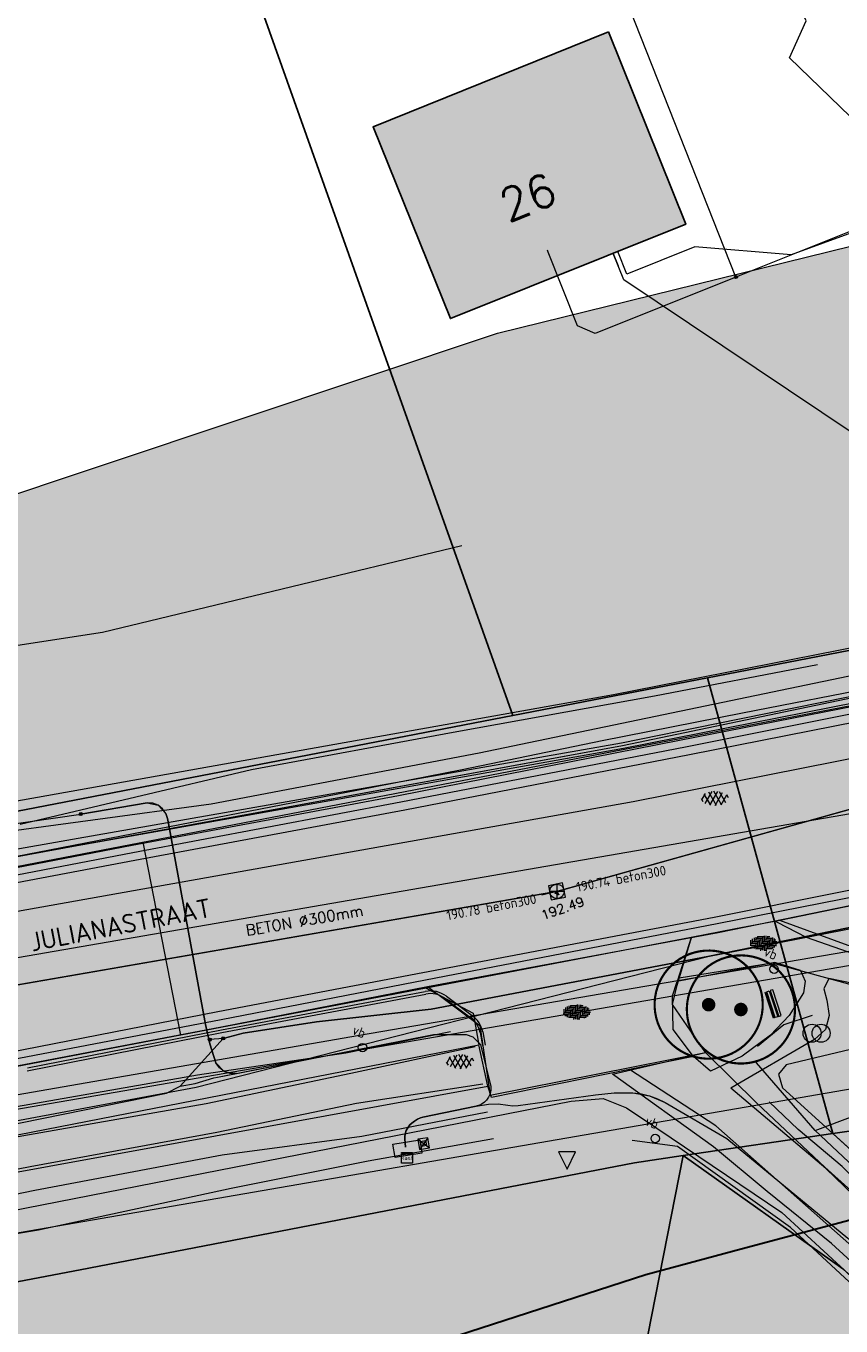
# Model space of a CAD drawing. Header units: metres. Extents: x 190798 to 192239, y 307689 to 310000.
# Tile 41 of 107: x 191269 to 191299, y 309489 to 309537. Entities that reach past the tile are written whole.
import ezdxf
from ezdxf.enums import TextEntityAlignment as Align
from ezdxf.lldxf.tags import DXFTag

# ---------------------------------------------------------------- set-up
doc = ezdxf.new("R2010")
doc.units = ezdxf.units.M
doc.linetypes.add('1-200 DASHDOT', pattern=[2.54, 1.27, -0.635, 0, -0.635])
for name, color, linetype, lineweight in [('B-WE-KL-BUISLEIDING GEVAARLIJKE INHOUD-G', 20, 'Continuous', 30), ('B-WE-KL-DATA-G', 90, 'KL-DATA-N', 5), ('B-WE-KL-ET_LS-G', 190, 'KL-LS-N', 5), ('B-WE-KL-ET_MS-G', 130, 'KL-MS-N', 5), ('B-WE-KL-GAS_HD-G', 30, 'KL-GAS-HD-N', 5), ('B-WE-KL-WATER-G', 170, 'KL-WATER-N', 5), ('PH-BEST-BOOM-HANDHAVEN', 253, 'Continuous', 9), ('PH-BEST-INRIT', 253, 'Continuous', 9), ('PH-BEST-KANTVERHARDING', 253, 'Continuous', 9), ('PH-BEST-RIO-HANDHAVEN', 253, '1-200 DASHDOT', 9), ('PH-BEST-RIO-TEKST', 253, 'Continuous', 9), ('PH-BEST-STAATNAAM', 2, 'Continuous', 9), ('PH-INM-ASFALT', 252, 'Continuous', 18), ('PH-INM-BOB', 252, 'Continuous', 18), ('PH-INM-ELEKTRAKAST', 252, 'Solid', 18), ('PH-INM-HOOGTE-PUT', 252, 'Continuous', 18), ('PH-INM-KANTLAAG', 252, 'Continuous', 18), ('PH-INM-KRUIN', 252, 'Continuous', 18), ('PH-INM-MOLGOOT', 252, 'Continuous', 18), ('PH-INM-ONVERHARD', 252, 'Continuous', 18), ('PH-INM-OPRIT', 252, 'Continuous', 18), ('PH-INM-PUTRAND', 252, 'Solid', 18), ('PH-INM-RASTERHEKWERK HANDHaven', 252, '1-200 HEKWERK', 18), ('PH-INM-SBS', 252, 'Continuous', 18), ('PH-INM-VERKEERSBORD', 252, 'Continuous', 18), ('PH-INM-VLAKVERDICHTINGSLIJN', 252, 'Continuous', 18), ('PH-INM-WATERWEGMEUBILAIR', 252, 'Continuous', 18), ('PH-INM-WEGMEUBILAIR', 252, 'Continuous', 18), ('PH-INM-ZITBANK', 252, 'Continuous', 18), ('PH-NIEUW-OPSLUITBAND-10X30', 240, 'Continuous', 18)]:
    doc.layers.add(name, color=color, linetype=linetype, lineweight=lineweight)
doc.layers.add('B-WE-OG-INFO_EIS VOORZORGSMAATREGEL-V', color=7, linetype='Continuous', lineweight=18, true_color=0xfa194b, transparency=0.8)
doc.layers.add('B-WE-OG-INFO_EIS VOORZORGSMAATREGEL_ENEXIS NETBEHEER BV-V', color=7, linetype='Continuous', lineweight=18, true_color=0xfa194b, transparency=0.8)
doc.layers.add('B-WE-OG-INFO_EIS VOORZORGSMAATREGEL_ENEXIS NETBEHEER BV-GV', color=7, linetype='Continuous', lineweight=18, true_color=0xfa194b)
for name, color, linetype in [('PH-BEST-BEBOUWING', 1, 'Continuous'), ('PH-BEST-BEBOUWING-ARCERING', 253, 'Continuous'), ('PH-BEST-HUISNUMMERS', 7, 'Continuous'), ('PH-BEST-KADASTRALE-GRENS', 150, 'KG-KADASTRAAL-SO'), ('PH-BEST-KL-DATA_KPN', 12, '1-200 TELEFONIE-KPN'), ('PH-BEST-KL-LAAGSPANNING-ENEXIS', 12, '1-200 LAAGSPANNING'), ('PH-BEST-KL-RI-VRIJVERVAL_GEMEENTE', 8, '1-200 DASHDOT')]:
    doc.layers.add(name, color=color, linetype=linetype)
doc.styles.add('NLCS-ISO', font='NLCS-ISO.ttf')
doc.styles.add('RAinfra', font='iso.shx')
doc.styles.add('ROMANS', font='romans.shx')
doc.styles.get("Standard").update_dxf_attribs({"font": 'arial.ttf'})
doc.linetypes.add('1-200 HEKWERK', pattern='A,1.5,-0.4,["X",ROMANS,S=0.24,R=0,X=-0.275,Y=-0.12],-0.05', length=1.95)
doc.linetypes.add('1-200 LAAGSPANNING', pattern='A,1.5,-0.6,["LS",ROMANS,S=0.24,R=0,X=-0.45,Y=-0.12],-0.05', length=2.15)
doc.linetypes.add('1-200 TELEFONIE-KPN', pattern='A,1.5,-0.6,["KPN",ROMANS,S=0.24,R=0,X=-0.5,Y=-0.12],-0.3', length=2.4)
tags = doc.linetypes.add('KG-KADASTRAAL-SO', pattern='A,5.5,-2,["K",Standard,S=1.8,R=0,X=0,Y=-0.9],-2,5.5,-2,[5,NLCS.SHX,S=0.75,R=0,X=0,Y=0],-2', length=19).pattern_tags.tags
tags[6] = DXFTag(74, 10)
tags = doc.linetypes.add('KL-DATA-N', pattern='A,4,-1,[101,NLCS.SHX,S=0.5,R=0,X=0,Y=0],-1,4,-1,["D",Standard,S=1,R=0,X=-0.25,Y=-0.5],-1.5', length=12.5).pattern_tags.tags
tags[18] = DXFTag(74, 10)
tags = doc.linetypes.add('KL-GAS-HD-N', pattern='A,4,-1,[69,NLCS.SHX,S=0.5,R=0,X=0,Y=0],-1,4,-1,["H",Standard,S=1,R=0,X=0,Y=-0.5],-2', length=13).pattern_tags.tags
tags[18] = DXFTag(74, 10)
tags = doc.linetypes.add('KL-LS-N', pattern='A,4,-1,[103,NLCS.SHX,S=0.75,R=0,X=0,Y=0],-1,4,-1,["L",Standard,S=1,R=0,X=0,Y=-0.5],-2', length=13).pattern_tags.tags
tags[18] = DXFTag(74, 10)
tags = doc.linetypes.add('KL-MS-N', pattern='A,4,-1,[103,NLCS.SHX,S=0.75,R=0,X=0,Y=0],-1,4,-1,["M",Standard,S=1,R=0,X=0,Y=-0.5],-2', length=13).pattern_tags.tags
tags[18] = DXFTag(74, 10)
doc.linetypes.add('KL-WATER-N', pattern='A,7,-0.5,[168,NLCS.SHX,S=0.75,R=0,X=0.75,Y=0],-2', length=9.5)
tags = doc.linetypes.add('Solid', pattern=[10000, 10000]).pattern_tags.tags
tags[4:5] = [DXFTag(74, 4), DXFTag(75, 0), DXFTag(340, '0'), DXFTag(46, 1.0), DXFTag(50, 0.0), DXFTag(44, 0.0), DXFTag(45, 0.0)]

# ---------------------------------------------------------------- blocks, each defined once
blk = doc.blocks.new('SIE-WEG_PAAL_KUNSTSTOF[3922]')
for p, q in [((-0.188, 0.188), (0.188, -0.188)), ((0.188, 0.188), (-0.188, -0.188))]:
    blk.add_line(p, q)
at = {"flags": 128}
for points in [[(-0.188, -0.188), (0.188, -0.188), (0.188, 0.188), (-0.188, 0.188)], [(-0.094, 0.094), (0.094, 0.094), (0.094, -0.094), (-0.094, -0.094)]]:
    blk.add_lwpolyline(points, close=True, dxfattribs=at)
blk = doc.blocks.new('Bitumineuze Verharding-SVH-ASFALT-SO')
for p, q in [((-0.169, 0.061), (0.084, 0.5)), ((0, 0), (0.29, 0.502)), ((0.431, 0.011), (0.146, 0.505)), ((0.594, 0.084), (0.358, 0.492)), ((-0.241, 0.112), (-0.306, 0.225)), ((-0.298, 0.193), (-0.162, 0.428)), ((0.032, -0.006), (-0.204, 0.403)), ((0.244, -0.019), (-0.042, 0.476)), ((0.193, -0.021), (0.472, 0.462)), ((0.413, 0.006), (0.627, 0.376)), ((0.694, 0.265), (0.633, 0.37))]:
    blk.add_line(p, q)
blk = doc.blocks.new('Klinkerverharding-SVH-BSS_DIKFORMAAT_ELLEBOOG-SO')
for p, q in [((-0.468, 0.114), (-0.468, -0.062)), ((-0.468, 0.001), (-0.219, 0.001)), ((-0.406, 0.172), (-0.406, 0.001)), ((-0.406, 0.063), (-0.157, 0.063)), ((-0.344, 0.208), (-0.344, 0.063)), ((-0.344, 0.125), (-0.095, 0.125)), ((-0.281, 0.234), (-0.281, 0.125)), ((-0.281, 0.187), (-0.033, 0.187)), ((-0.281, 0.001), (-0.281, -0.21)), ((-0.219, 0.253), (-0.219, 0.187)), ((-0.219, 0.249), (0.03, 0.249)), ((-0.219, 0.063), (-0.219, -0.186)), ((-0.157, 0.266), (-0.157, 0.249)), ((-0.157, 0.125), (-0.157, -0.124)), ((-0.095, 0.187), (-0.095, -0.062)), ((-0.095, 0.001), (0.154, 0.001)), ((-0.033, 0.249), (-0.033, 0.001)), ((-0.033, 0.063), (0.216, 0.063)), ((0.03, 0.279), (0.03, 0.063)), ((0.03, 0.125), (0.278, 0.125)), ((0.092, 0.276), (0.092, 0.125)), ((0.092, 0.187), (0.341, 0.187)), ((0.092, 0.001), (0.092, -0.248)), ((0.154, 0.268), (0.154, 0.187)), ((0.154, 0.249), (0.24, 0.249)), ((0.154, 0.063), (0.154, -0.186)), ((0.216, 0.255), (0.216, 0.249)), ((0.216, 0.125), (0.216, -0.124)), ((0.278, 0.187), (0.278, -0.062)), ((0.278, 0.001), (0.513, 0.001)), ((0.341, 0.213), (0.341, 0.001)), ((0.341, 0.063), (0.504, 0.063)), ((0.403, 0.179), (0.403, 0.063)), ((0.403, 0.125), (0.466, 0.125)), ((0.465, 0.126), (0.465, 0.125)), ((0.465, 0.001), (0.465, -0.102)), ((-0.487, -0.062), (-0.281, -0.062)), ((-0.436, -0.124), (-0.344, -0.124)), ((-0.406, -0.124), (-0.406, -0.148)), ((-0.344, -0.062), (-0.344, -0.184)), ((-0.281, -0.186), (-0.033, -0.186)), ((-0.219, -0.124), (0.03, -0.124)), ((-0.157, -0.062), (0.092, -0.062)), ((-0.12, -0.248), (-0.095, -0.248)), ((-0.095, -0.186), (-0.095, -0.251)), ((-0.033, -0.124), (-0.033, -0.255)), ((0.03, -0.062), (0.03, -0.256)), ((0.03, -0.248), (0.127, -0.248)), ((0.092, -0.186), (0.341, -0.186)), ((0.154, -0.124), (0.403, -0.124)), ((0.216, -0.062), (0.465, -0.062)), ((0.278, -0.186), (0.278, -0.214)), ((0.341, -0.124), (0.341, -0.189)), ((0.403, -0.062), (0.403, -0.155))]:
    blk.add_line(p, q)
blk = doc.blocks.new('Bank-SIE-WEG_ZITBANK_MET_LEUNING')
for p, q in [((-0.5, 0.128), (-0.5, 0.153)), ((-0.5, 0.153), (0.5, 0.153)), ((0.5, 0.128), (-0.5, 0.128)), ((-0.5, -0.013), (-0.5, 0.087)), ((-0.5, 0.087), (0.5, 0.087)), ((-0.35, 0.128), (-0.35, 0.087)), ((-0.325, 0.128), (-0.325, 0.087)), ((0.325, 0.128), (0.325, 0.087)), ((0.35, 0.128), (0.35, 0.087)), ((0.5, 0.153), (0.5, 0.128)), ((0.5, 0.087), (0.5, -0.013)), ((0.5, -0.013), (-0.5, -0.013)), ((-0.5, -0.053), (-0.5, -0.153)), ((0.5, -0.053), (-0.5, -0.053)), ((-0.5, -0.153), (0.5, -0.153)), ((-0.35, -0.053), (-0.35, -0.013)), ((-0.325, -0.053), (-0.325, -0.013)), ((0.325, -0.053), (0.325, -0.013)), ((0.35, -0.053), (0.35, -0.013)), ((0.5, -0.153), (0.5, -0.053))]:
    blk.add_line(p, q)
blk = doc.blocks.new('Prullenbak-SOG-TOPOGRAFIE_PRULLENBAK')
for centre in [(-0.167, 0), (0.167, 0)]:
    blk.add_circle(centre, 0.333)
blk = doc.blocks.new('verkeersbord')
at = {"color": 0}
blk.add_circle((0, 0), 0.15, dxfattribs=at)
at = {"color": 0, "style": 'RAinfra'}
blk.add_text('vb', height=0.35, dxfattribs=at).set_placement((-0.1, 0.3), align=Align.RIGHT)
blk = doc.blocks.new('Kabelkast-SKL-ET_OV_KAST_DOORVERBINDINGSKAST-SO[22119]')
for p, q in [((-0.5, 0.25), (0.5, 0.25)), ((-0.5, -0.25), (-0.5, 0.25)), ((0.5, 0.25), (0.5, -0.25)), ((0.5, -0.25), (-0.5, -0.25))]:
    blk.add_line(p, q)
blk = doc.blocks.new('SKL-WTB_HULP_OVERIG-SO')
at = {"color": 0, "linetype": 'ByBlock', "lineweight": 18}
for points in [[(-0.14, 0.14), (0.14, -0.14)], [(0.14, 0.14), (-0.14, -0.14)]]:
    blk.add_lwpolyline(points, dxfattribs=at)
at = {"color": 0, "linetype": 'ByBlock', "lineweight": 18, "style": 'NLCS-ISO', "flags": 1}
for tag, p in [('TYPE', (1.5, 0)), ('OMSCHRIJVING', (1.5, -3)), ('LABEL', (1.5, -1.5))]:
    blk.add_attdef(tag, p, '', height=1, dxfattribs=at)
blk = doc.blocks.new('SRI-HULP_MANGAT-SO')
at = {"linetype": 'ByBlock', "lineweight": 18}
h = blk.add_hatch(color=0, dxfattribs=at)
h.dxf.hatch_style = 1
edge = h.paths.add_edge_path()
edge.add_arc((0.38, 0), 0.0646, -90, 90, ccw=False)
edge.add_line((0.38, -0.06), (-0.38, -0.06))
edge.add_arc((-0.38, 0), 0.0646, 90, 270, ccw=False)
edge.add_line((-0.38, 0.06), (0.38, 0.06))
at = {"color": 0, "linetype": 'ByBlock', "lineweight": 18}
blk.add_lwpolyline([(0.38, 0.06, -1), (0.38, -0.06), (-0.38, -0.06, -1), (-0.38, 0.06)], format="xyb", close=True, dxfattribs=at)
blk.add_ellipse((0, 0), major_axis=(-0.75, 0), ratio=0.666667, dxfattribs=at)
at = {"color": 0, "linetype": 'ByBlock', "lineweight": 18, "style": 'NLCS-ISO', "flags": 1}
for tag, p in [('TYPE', (1.75, 0)), ('OMSCHRIJVING', (1.75, -3)), ('LABEL', (1.75, -1.5))]:
    blk.add_attdef(tag, p, '', height=1, dxfattribs=at)
blk = doc.blocks.new('SKL-WTB_HULP_KAST-SO')
at = {"color": 0, "linetype": 'ByBlock', "lineweight": 18}
for points in [[(-2, 2), (2, 2), (2, 1.68), (-2, 1.68)], [(-2, 1.52), (2, 1.52), (2, -2), (-2, -2)]]:
    blk.add_lwpolyline(points, close=True, dxfattribs=at)
at = {"color": 0, "linetype": 'ByBlock', "lineweight": 18, "style": 'NLCS-ISO'}
blk.add_text('kast', height=1.5, dxfattribs=at).set_placement((0, 0), align=Align.MIDDLE_CENTER)
at = {"color": 0, "linetype": 'ByBlock', "lineweight": 18, "style": 'NLCS-ISO', "flags": 1}
for tag, p in [('TYPE', (2.5, 0)), ('OMSCHRIJVING', (2.5, -3)), ('LABEL', (2.5, -1.5))]:
    blk.add_attdef(tag, p, '', height=1, dxfattribs=at)
blk = doc.blocks.new('SKL-WTB_HULP_MOF-SO')
at = {"linetype": 'ByBlock', "lineweight": 18}
h = blk.add_hatch(color=0, dxfattribs=at)
h.dxf.hatch_style = 1
h.paths.add_polyline_path([(-0.5625, 0, 1), (0.5625, 0, 1)])
at = {"color": 0, "linetype": 'ByBlock', "lineweight": 18}
blk.add_circle((0, 0), 0.5625, dxfattribs=at)
at = {"color": 0, "linetype": 'ByBlock', "lineweight": 18, "style": 'NLCS-ISO', "flags": 1}
for tag, p in [('TYPE', (1.5, 0)), ('OMSCHRIJVING', (1.5, -3)), ('LABEL', (1.5, -1.5))]:
    blk.add_attdef(tag, p, '', height=1, dxfattribs=at)
blk = doc.blocks.new('*U24')
at = {"const_width": 0.08}
blk.add_lwpolyline([(1.293, 1.526, 24.202564), (1.526, 1.293, 0.041318)], format="xyb", close=True, dxfattribs=at)
at = {"linetype": 'Continuous', "const_width": 0.25}
blk.add_lwpolyline([(-0.125, 0, 1), (0.125, 0, 1)], format="xyb", close=True, dxfattribs=at)
blk = doc.blocks.new('Materialisatie')
blk.add_solid([(-1.04, 0.173), (-1.04, -0.173), (0, 0)])
at = {"style": 'ROMANS'}
blk.add_attdef('MATERIALISATIE', (-2.631, 0.657), '', height=0.4, dxfattribs=at)
blk = doc.blocks.new('Inritsymbool')
at = {"layer": 'PH-BEST-INRIT'}
blk.add_lwpolyline([(-0.315, 0.63), (0, 0), (0.315, 0.63)], close=True, dxfattribs=at)
blk = doc.blocks.new('B-SRI-PUT-HWA-SO[5444]', base_point=(-530.014, 477.073))
at = {"layer": 'PH-INM-PUTRAND'}
blk.add_polyline3d([(-530.331, 477.396, 0), (-530.337, 476.756, 0), (-529.697, 476.749, 0), (-529.691, 477.389, 0), (-530.331, 477.396, 0)], dxfattribs=at)
blk.add_circle((-530.014, 477.073), 0.32, dxfattribs=at)

msp = doc.modelspace()

# ---------------------------------------------------------------- hatches: boundary and pattern name
at = {"layer": 'B-WE-OG-INFO_EIS VOORZORGSMAATREGEL-V'}
for points in [[(191260.278, 309491.391), (191260.801, 309491.453), (191304.814, 309499.06), (191322.071, 309502.476), (191336.819, 309505.551), (191374.875, 309515.791), (191375.472, 309515.993), (191376.041, 309516.27), (191376.57, 309516.615), (191377.051, 309517.025), (191377.478, 309517.494), (191377.841, 309518.011), (191378.135, 309518.569), (191378.358, 309519.161), (191378.503, 309519.777), (191378.57, 309520.406), (191378.557, 309521.036), (191378.465, 309521.663), (191378.294, 309522.27), (191378.048, 309522.853), (191377.73, 309523.4), (191377.347, 309523.901), (191376.902, 309524.351), (191376.404, 309524.742), (191375.862, 309525.065), (191375.283, 309525.318), (191374.675, 309525.497), (191374.051, 309525.596), (191373.42, 309525.617), (191372.791, 309525.557), (191372.276, 309525.447), (191334.363, 309515.245), (191320.053, 309512.27), (191303.052, 309508.904), (191259.098, 309501.307), (191258.484, 309501.161), (191257.891, 309500.937), (191257.332, 309500.641), (191256.816, 309500.276), (191256.35, 309499.851), (191255.94, 309499.368), (191255.595, 309498.838), (191255.32, 309498.269), (191255.119, 309497.671), (191254.994, 309497.05), (191254.95, 309496.42), (191254.984, 309495.79), (191255.099, 309495.168), (191255.29, 309494.566), (191255.557, 309493.991), (191255.894, 309493.456), (191256.295, 309492.968), (191256.754, 309492.535), (191257.265, 309492.162), (191257.819, 309491.857), (191258.407, 309491.624), (191259.018, 309491.468), (191259.647, 309491.389)], [(191252.127, 309501.75), (191252.337, 309501.776), (191291.389, 309508.737), (191303.887, 309511.203), (191308.056, 309512.118), (191314.314, 309513.592), (191320.575, 309515.138), (191326.841, 309516.756), (191333.048, 309518.431), (191333.286, 309518.512), (191333.513, 309518.623), (191333.725, 309518.761), (191333.918, 309518.926), (191334.088, 309519.113), (191334.233, 309519.319), (191334.351, 309519.543), (191334.439, 309519.78), (191334.498, 309520.027), (191334.524, 309520.277), (191334.519, 309520.53), (191334.482, 309520.781), (191334.413, 309521.023), (191334.315, 309521.256), (191334.188, 309521.475), (191334.033, 309521.677), (191333.856, 309521.855), (191333.656, 309522.012), (191333.44, 309522.141), (191333.208, 309522.242), (191332.964, 309522.313), (191332.715, 309522.353), (191332.463, 309522.361), (191332.21, 309522.337), (191332.005, 309522.293), (191325.806, 309520.62), (191319.606, 309519.019), (191313.388, 309517.483), (191307.153, 309516.015), (191303.092, 309515.123), (191290.669, 309512.672), (191251.635, 309505.714), (191251.39, 309505.654), (191251.154, 309505.564), (191250.93, 309505.444), (191250.724, 309505.297), (191250.54, 309505.126), (191250.377, 309504.933), (191250.239, 309504.719), (191250.131, 309504.492), (191250.051, 309504.251), (191250.003, 309504.004), (191249.986, 309503.752), (191250.001, 309503.499), (191250.048, 309503.251), (191250.126, 309503.009), (191250.234, 309502.78), (191250.369, 309502.568), (191250.532, 309502.372), (191250.716, 309502.2), (191250.922, 309502.052), (191251.143, 309501.932), (191251.379, 309501.839), (191251.623, 309501.778), (191251.876, 309501.748)]]:
    msp.add_hatch(color=256, dxfattribs=at).paths.add_polyline_path(points)
at = {"layer": 'B-WE-OG-INFO_EIS VOORZORGSMAATREGEL_ENEXIS NETBEHEER BV-V'}
msp.add_hatch(color=256, dxfattribs=at).paths.add_polyline_path([(191175.538, 309414.261), (191145.024, 309434.561), (191100.049, 309525.636), (191104.155, 309527.635), (191115.358, 309526.7), (191129.667, 309520.958), (191140.014, 309512.607), (191160.996, 309484.121), (191286.375, 309526.029), (191474.941, 309572.474), (191529.243, 309514.435), (191304.975, 309458.542)])
at = {"layer": 'PH-BEST-BEBOUWING-ARCERING'}
h = msp.add_hatch(color=256, dxfattribs=at)
h.dxf.hatch_style = 1
h.paths.add_polyline_path([(191293.329, 309530.046), (191290.482, 309537.153), (191281.783, 309533.642), (191284.639, 309526.564)])

# ---------------------------------------------------------------- linework, layer by layer
at = {"layer": 'B-WE-KL-BUISLEIDING GEVAARLIJKE INHOUD-G', "ltscale": 0.2}
msp.add_lwpolyline([(191295.383, 309492.208), (191371.635, 309512.516), (191382.894, 309515.515), (191383.7, 309515.711), (191396.91, 309518.92), (191410.19, 309522.17), (191411.849, 309522.625), (191413.843, 309523.106), (191423.42, 309525.413), (191436.341, 309528.526), (191449.671, 309531.738), (191462.39, 309534.802), (191471.046, 309536.888), (191476.227, 309538.006), (191489.229, 309540.81), (191499.624, 309543.052), (191501.991, 309543.562)], dxfattribs=at)
at = {"layer": 'B-WE-KL-BUISLEIDING GEVAARLIJKE INHOUD-G', "ltscale": 0.2, "flags": 128}
msp.add_lwpolyline([(191266.669, 309483.119), (191271.999, 309484.843), (191284.9, 309489.018), (191291.858, 309491.269), (191295.383, 309492.208)], dxfattribs=at)
at = {"layer": 'B-WE-KL-DATA-G', "ltscale": 0.2}
for points in [[(191463.916, 309584.259), (191461.971, 309583.025), (191443.647, 309570.64), (191436.166, 309565.797), (191428.761, 309561.163), (191422.184, 309557.344), (191414.649, 309553.155), (191407.212, 309549.207), (191399.876, 309545.499), (191392.643, 309542.034), (191385.514, 309538.811), (191378.49, 309535.832), (191371.573, 309533.097), (191364.765, 309530.607), (191358.555, 309528.518), (191352.44, 309526.64), (191339.451, 309523.092), (191326.159, 309519.65), (191320.336, 309518.205), (191316.857, 309517.366), (191300.554, 309513.61), (191285.706, 309510.514), (191275.812, 309508.637), (191267.056, 309507.455)], [(191316.733, 309517.878), (191316.857, 309517.366), (191319.092, 309517.907), (191312.453, 309534.476), (191297.229, 309528.915), (191293.664, 309529.211), (191291.158, 309528.206), (191290.823, 309529.041)], [(191319.092, 309517.907), (191312.453, 309534.476), (191297.229, 309528.915), (191293.664, 309529.211), (191291.158, 309528.206), (191290.823, 309529.041)], [(191266.464, 309506.302), (191291, 309510.799), (191307.516, 309514.247), (191317.035, 309516.631), (191316.733, 309517.878)], [(191316.857, 309517.366), (191300.554, 309513.61), (191285.706, 309510.514), (191275.812, 309508.637), (191267.056, 309507.455)], [(191319.253, 309517.131), (191315.771, 309516.226), (191300.234, 309512.775), (191294.465, 309511.602)], [(191267.565, 309506.504), (191291, 309510.799), (191307.516, 309514.247), (191317.035, 309516.631)], [(191294.465, 309511.602), (191290.96, 309510.89), (191270.681, 309507.332), (191268.096, 309506.878), (191268.095, 309506.878)], [(191140.658, 309443.403), (191150.775, 309451.935), (191160.854, 309459.786), (191180.974, 309471.937), (191192.497, 309477.875), (191202.818, 309482.079), (191220.593, 309487.83), (191227.609, 309489.729), (191258.349, 309495.594), (191304.047, 309503.494), (191335.552, 309509.876), (191335.67, 309509.798)]]:
    msp.add_lwpolyline(points, dxfattribs=at)
at = {"layer": 'B-WE-KL-ET_LS-G', "ltscale": 0.2}
for points in [[(191244.756, 309541.316), (191249.513, 309534.327), (191254.105, 309527.229), (191258.504, 309520.246), (191262.599, 309513.08), (191266.466, 309508.474), (191268.099, 309507.851), (191270.993, 309508.27)], [(191244.756, 309541.316), (191247.155, 309537.836), (191249.513, 309534.327), (191251.83, 309530.792), (191254.105, 309527.229), (191255.233, 309525.501), (191256.342, 309523.761), (191257.433, 309522.009), (191258.504, 309520.246), (191259.557, 309518.471), (191260.59, 309516.685), (191261.604, 309514.888), (191262.599, 309513.08), (191266.466, 309508.474), (191266.623, 309508.309), (191266.8, 309508.165), (191266.994, 309508.045), (191267.202, 309507.951), (191267.419, 309507.883), (191267.644, 309507.844), (191267.872, 309507.833), (191268.099, 309507.851), (191270.993, 309508.27)], [(191295.187, 309528.097), (191290.647, 309539.57)], [(191312.493, 309507.636), (191302.314, 309530.415), (191301.646, 309530.685), (191295.187, 309528.097)], [(191295.187, 309528.097), (191289.989, 309526.014), (191289.339, 309526.293), (191288.223, 309529.077)], [(191355.827, 309518.618), (191349.747, 309516.785), (191336.889, 309513.17), (191336.6, 309513.089), (191324.926, 309509.941), (191313.209, 309506.954), (191312.049, 309506.667), (191294.143, 309503.009), (191283.935, 309501.067), (191279.699, 309500.601), (191276.985, 309500.178), (191276.25, 309499.984)], [(191276.25, 309499.984), (191276.985, 309500.178), (191279.699, 309500.601), (191283.935, 309501.067), (191294.143, 309503.009), (191312.049, 309506.667), (191313.209, 309506.954), (191319.072, 309508.428), (191324.926, 309509.941), (191330.768, 309511.495), (191336.6, 309513.089), (191349.747, 309516.785), (191355.827, 309518.618)], [(191270.993, 309508.27), (191273.439, 309508.688), (191273.85, 309508.597), (191274.132, 309508.284), (191274.192, 309508.107), (191274.234, 309507.926), (191275.6, 309500.497), (191275.758, 309499.781), (191275.984, 309499.084), (191276.293, 309498.757), (191276.738, 309498.692), (191284.017, 309500.122), (191285.222, 309500.129), (191285.464, 309500.042), (191285.748, 309499.754), (191286.131, 309498.208), (191286.134, 309498.16), (191286.132, 309498.085), (191286.119, 309497.998), (191286.097, 309497.918), (191286.051, 309497.816), (191285.979, 309497.709), (191285.9, 309497.628), (191285.778, 309497.544), (191285.718, 309497.516), (191285.596, 309497.478), (191283.621, 309497.074), (191283.531, 309497.045), (191283.426, 309496.999), (191283.31, 309496.929), (191283.214, 309496.852), (191283.149, 309496.788), (191283.064, 309496.681), (191283.006, 309496.587), (191282.98, 309496.491), (191282.963, 309496.373), (191282.963, 309496.274), (191282.988, 309495.969)], [(191274.234, 309507.926), (191274.192, 309508.107), (191274.132, 309508.284), (191274.016, 309508.462), (191273.85, 309508.597), (191273.652, 309508.675), (191273.439, 309508.688), (191270.993, 309508.27)], [(191275.6, 309500.497), (191274.234, 309507.926)], [(191275.6, 309500.497), (191274.234, 309507.926)], [(191275.6, 309500.497), (191274.234, 309507.926)], [(191276.738, 309498.692), (191276.51, 309498.687), (191276.293, 309498.757), (191276.111, 309498.894), (191275.984, 309499.084), (191275.758, 309499.781), (191275.6, 309500.497)], [(191161.344, 309461.1), (191163.142, 309462.403), (191166.491, 309463.052), (191176.205, 309468.576), (191184.53, 309473.061), (191188.443, 309474.907), (191194.239, 309477.812), (191203.2, 309481.531), (191210.681, 309483.946), (191214.692, 309485.21), (191227.613, 309488.823), (191239.333, 309491.279), (191261.123, 309495.314), (191274.161, 309497.964), (191274.662, 309498.217), (191276.25, 309499.984)], [(191261.123, 309495.314), (191274.161, 309497.964), (191274.662, 309498.217), (191275.221, 309498.324), (191275.909, 309498.525), (191276.04, 309498.555), (191284.017, 309500.122), (191285.222, 309500.129), (191285.464, 309500.042), (191285.748, 309499.754), (191286.131, 309498.208), (191286.134, 309498.16), (191286.132, 309498.085), (191286.119, 309497.998), (191286.097, 309497.918), (191286.051, 309497.816), (191285.979, 309497.709), (191285.9, 309497.628), (191285.778, 309497.544), (191285.718, 309497.516), (191285.596, 309497.478), (191283.621, 309497.074), (191283.531, 309497.045), (191283.426, 309496.999), (191283.31, 309496.929), (191283.214, 309496.852), (191283.149, 309496.788), (191283.064, 309496.681), (191283.006, 309496.587), (191282.98, 309496.491), (191282.963, 309496.373), (191282.963, 309496.274), (191282.988, 309495.969)], [(191274.662, 309498.217), (191276.25, 309499.984)], [(191276.25, 309499.984), (191275.757, 309499.938)], [(191276.738, 309498.692), (191284.017, 309500.122), (191285.222, 309500.129), (191285.464, 309500.042), (191285.748, 309499.754), (191286.131, 309498.208), (191286.134, 309498.16), (191286.132, 309498.085), (191286.119, 309497.998), (191286.097, 309497.918), (191286.051, 309497.816), (191285.979, 309497.709), (191285.9, 309497.628), (191285.778, 309497.544), (191285.718, 309497.516), (191285.596, 309497.478)], [(191274.662, 309498.217), (191275.221, 309498.324), (191275.909, 309498.525), (191276.04, 309498.555), (191276.738, 309498.692)], [(191214.915, 309485.272), (191227.613, 309488.823), (191239.333, 309491.279), (191261.123, 309495.314), (191274.161, 309497.964), (191274.662, 309498.217)], [(191282.988, 309495.969), (191282.963, 309496.274), (191282.963, 309496.373), (191282.98, 309496.491), (191283.006, 309496.587), (191283.064, 309496.681), (191283.149, 309496.788), (191283.214, 309496.852), (191283.31, 309496.929), (191283.426, 309496.999), (191283.531, 309497.045), (191283.621, 309497.074), (191285.596, 309497.478), (191286.045, 309497.559), (191286.403, 309497.567), (191286.757, 309497.514), (191286.952, 309497.491), (191287.148, 309497.501), (191290.003, 309497.899), (191290.69, 309497.978), (191291.381, 309497.978), (191291.997, 309497.858), (191292.575, 309497.616), (191294.848, 309496.287), (191299.315, 309492.61)], [(191285.596, 309497.478), (191286.045, 309497.559), (191286.403, 309497.567), (191286.757, 309497.514), (191286.952, 309497.491), (191287.148, 309497.501), (191290.003, 309497.899), (191290.69, 309497.978), (191291.381, 309497.978), (191291.692, 309497.934), (191291.997, 309497.858), (191292.292, 309497.752), (191292.575, 309497.616), (191294.848, 309496.287), (191299.315, 309492.61), (191304.747, 309487.436), (191308.228, 309483.89), (191309.726, 309481.927)], [(191285.596, 309497.478), (191283.621, 309497.074), (191283.531, 309497.045), (191283.426, 309496.999), (191283.31, 309496.929), (191283.214, 309496.852), (191283.149, 309496.788), (191283.064, 309496.681), (191283.006, 309496.587), (191282.98, 309496.491), (191282.963, 309496.373), (191282.963, 309496.274), (191282.988, 309495.969)]]:
    msp.add_lwpolyline(points, dxfattribs=at)
at = {"layer": 'B-WE-KL-ET_MS-G', "ltscale": 0.2}
for points in [[(191261.864, 309495.681), (191275.253, 309498.187), (191294.143, 309503.009), (191299.69, 309504.089), (191305.225, 309505.231), (191310.747, 309506.434), (191316.255, 309507.697), (191321.749, 309509.022), (191327.228, 309510.407), (191332.692, 309511.852), (191338.139, 309513.358), (191343.953, 309515.037), (191349.747, 309516.785), (191356.055, 309518.737), (191362.341, 309520.756), (191368.606, 309522.841), (191374.848, 309524.994), (191387.965, 309529.735), (191388.722, 309529.994)], [(191261.864, 309495.681), (191275.253, 309498.187), (191294.143, 309503.009), (191299.69, 309504.089), (191305.225, 309505.231), (191310.747, 309506.434), (191316.255, 309507.697), (191321.749, 309509.022), (191327.228, 309510.407), (191332.692, 309511.852), (191338.139, 309513.358), (191343.953, 309515.037), (191349.747, 309516.785), (191356.055, 309518.737), (191362.341, 309520.756), (191368.606, 309522.841), (191374.848, 309524.994), (191387.965, 309529.735), (191388.722, 309529.994)], [(191267.226, 309506.442), (191276.427, 309508.223), (191281.243, 309509.163), (191285.076, 309509.917), (191290.248, 309510.979), (191295.427, 309512.011), (191300.611, 309513.012), (191305.801, 309513.983), (191310.774, 309515.15), (191315.741, 309516.343), (191320.703, 309517.56), (191325.658, 309518.801), (191330.607, 309520.067), (191335.549, 309521.358), (191340.486, 309522.674), (191345.415, 309524.014), (191349.732, 309525.258), (191354.032, 309526.555), (191358.317, 309527.905)], [(191267.226, 309506.442), (191276.427, 309508.223), (191281.243, 309509.163), (191285.076, 309509.917), (191290.248, 309510.979), (191295.427, 309512.011), (191300.611, 309513.012), (191305.801, 309513.983), (191310.774, 309515.15), (191315.741, 309516.343), (191320.703, 309517.56), (191325.658, 309518.801), (191330.607, 309520.067), (191335.549, 309521.358), (191340.486, 309522.674), (191345.415, 309524.014), (191349.732, 309525.258), (191354.032, 309526.555), (191358.317, 309527.905)], [(191273.283, 309507.231), (191274.675, 309500.107)], [(191273.283, 309507.231), (191274.675, 309500.107)], [(191273.283, 309507.231), (191274.675, 309500.107)]]:
    msp.add_lwpolyline(points, dxfattribs=at)
at = {"layer": 'B-WE-KL-GAS_HD-G', "ltscale": 0.2}
msp.add_lwpolyline([(191251.986, 309503.745), (191291.038, 309510.706), (191303.5, 309513.165), (191307.598, 309514.065), (191313.855, 309515.539), (191320.096, 309517.08), (191326.32, 309518.687), (191332.526, 309520.362)], dxfattribs=at)
at = {"layer": 'B-WE-KL-WATER-G', "ltscale": 0.2}
for points in [[(191325.921, 309508.383), (191325.885, 309508.418), (191325.202, 309509.078), (191297.166, 309536.189), (191297.778, 309537.558), (191295.212, 309543.312), (191295.121, 309543.271)], [(191311.368, 309505.453), (191311.358, 309505.502), (191311.174, 309506.434), (191309.33, 309515.753), (191291.05, 309527.994), (191290.656, 309528.975)], [(191290.656, 309528.975), (191290.842, 309528.511)], [(191373.575, 309520.619), (191369.314, 309519.487), (191335.52, 309510.379), (191333.769, 309510.015), (191325.921, 309508.383), (191321.053, 309507.371), (191311.368, 309505.453), (191303.962, 309503.987), (191298.345, 309503.023), (191281.287, 309500.095), (191259.949, 309496.38)]]:
    msp.add_lwpolyline(points, dxfattribs=at)
at = {"layer": 'B-WE-OG-INFO_EIS VOORZORGSMAATREGEL_ENEXIS NETBEHEER BV-GV', "flags": 128}
msp.add_lwpolyline([(191175.538, 309414.261), (191145.024, 309434.561), (191100.049, 309525.636), (191104.155, 309527.635), (191115.358, 309526.7), (191129.667, 309520.958), (191140.014, 309512.607), (191160.996, 309484.121), (191286.375, 309526.029), (191474.941, 309572.474), (191529.243, 309514.435), (191304.975, 309458.542)], close=True, dxfattribs=at)
at = {"layer": 'B-WE-OG-INFO_EIS VOORZORGSMAATREGEL_ENEXIS NETBEHEER BV-GV'}
for points in [[(191372.276, 309525.447), (191334.363, 309515.245), (191320.053, 309512.27), (191303.052, 309508.904), (191259.098, 309501.307)], [(191260.801, 309491.453), (191304.814, 309499.06), (191322.071, 309502.476), (191336.819, 309505.551), (191374.875, 309515.791)], [(191303.092, 309515.123), (191290.669, 309512.672), (191251.635, 309505.714)], [(191252.337, 309501.776), (191291.389, 309508.737), (191303.887, 309511.203)]]:
    msp.add_lwpolyline(points, dxfattribs=at)
at = {"layer": 'PH-BEST-BEBOUWING'}
msp.add_lwpolyline([(191290.482, 309537.153), (191281.783, 309533.642), (191284.639, 309526.564), (191293.329, 309530.046), (191290.482, 309537.153)], dxfattribs=at)
at = {"layer": 'PH-BEST-KADASTRALE-GRENS'}
for p, q in [((191270.3, 309558.741), (191286.943, 309511.907)), ((191286.943, 309511.907), (191294.13, 309513.296)), ((191297.791, 309500), (191294.13, 309513.296)), ((191266.717, 309508), (191286.943, 309511.907)), ((191298.763, 309496.469), (191297.791, 309500)), ((191298.763, 309496.469), (191301.028, 309496.802)), ((191293.241, 309495.657), (191298.763, 309496.469)), ((191291.44, 309495.392), (191293.241, 309495.657))]:
    msp.add_line(p, q, dxfattribs=at)
at = {"layer": 'PH-BEST-KADASTRALE-GRENS', "ltscale": 0.2, "flags": 128}
for points in [[(191290.482, 309537.153), (191281.783, 309533.642), (191284.639, 309526.564), (191293.329, 309530.046), (191290.482, 309537.153)], [(191294.13, 309513.296), (191303.112, 309515.031), (191319.82, 309518.844), (191319.986, 309518.895)], [(191298.763, 309496.469), (191304.434, 309491.328), (191311.971, 309483.24), (191320.551, 309472.083), (191330.24, 309456.621), (191347.745, 309432.492), (191348.08, 309432.03), (191358.521, 309418.983)], [(191264.704, 309351.151), (191281.746, 309437.206), (191293.241, 309495.657)], [(191293.241, 309495.657), (191299.128, 309491.479), (191304.63, 309486.41), (191314.556, 309474.018), (191329.719, 309449.951), (191336.386, 309440.267), (191361.98, 309407.948), (191367.559, 309401.07), (191381.959, 309384.29), (191389.846, 309376.647), (191434.9, 309340.561), (191435.422, 309340.011)], [(191213.475, 309478.776), (191217.809, 309480.174), (191225.696, 309482.324), (191232.665, 309484.028), (191238.747, 309485.308), (191254.75, 309488.378), (191266.888, 309490.668), (191270.967, 309491.438), (191291.44, 309495.392)]]:
    msp.add_lwpolyline(points, dxfattribs=at)
at = {"layer": 'PH-BEST-KANTVERHARDING', "color": 8}
for p, q in [((191267.781, 309506.169), (191303.521, 309513.073)), ((191293.532, 309503.713), (191283.741, 309501.843)), ((191293.532, 309503.713), (191293.009, 309502.082)), ((191298.542, 309501.398), (191298.629, 309500.834)), ((191298.091, 309499.946), (191294.999, 309498.143)), ((191286.024, 309498.225), (191285.697, 309499.742)), ((191293.62, 309499.31), (191291.26, 309498.831)), ((191294.251, 309498.776), (191293.62, 309499.31))]:
    msp.add_line(p, q, dxfattribs=at)
for points in [[(191238.051, 309551.84), (191240.92, 309547.7), (191252.439, 309530.531), (191263.131, 309513.659), (191271.8, 309514.981), (191285.069, 309518.191)], [(191378.051, 309521.141), (191348.7, 309511.91), (191334.31, 309508.03), (191329.63, 309506.759), (191313.48, 309502.8), (191304.471, 309500.781), (191297.041, 309499.01), (191296.759, 309498.661), (191296.901, 309498.16), (191304.43, 309491.331), (191311.971, 309483.24), (191320.551, 309472.079), (191330.24, 309456.621), (191337.05, 309446.24), (191348.08, 309432.03), (191364.271, 309412.39)], [(191319.931, 309509.362), (191308.391, 309506.731), (191296.8, 309504.341)], [(191296.8, 309504.341), (191295.165, 309504.024), (191293.532, 309503.713)], [(191302.867, 309502.905), (191301.459, 309502.948), (191299.326, 309503.414), (191296.8, 309504.341)], [(191297.574, 309502.487), (191296.627, 309502.792), (191293.009, 309502.082)], [(191297.574, 309502.487), (191297.74, 309502.092), (191297.683, 309501.668)], [(191283.741, 309501.843), (191267.148, 309498.665), (191267.277, 309497.582), (191263.037, 309497.946), (191239.025, 309493.291)], [(191283.741, 309501.843), (191285.487, 309500.911), (191285.697, 309499.742)], [(191293.62, 309499.31), (191292.87, 309500.308), (191292.839, 309501.554), (191293.009, 309502.082)], [(191298.616, 309502.198), (191298.427, 309501.812), (191298.542, 309501.398)], [(191302.969, 309501.62), (191301.378, 309501.633), (191298.616, 309502.198)], [(191297.683, 309501.668), (191297.148, 309500.824), (191296.461, 309500.101)], [(191298.629, 309500.834), (191298.494, 309500.309), (191298.091, 309499.946)], [(191296.461, 309500.101), (191295.419, 309499.334), (191294.251, 309498.776)], [(191239.876, 309490.935), (191267.693, 309496.241), (191285.697, 309499.742)], [(191291.26, 309498.831), (191286.153, 309497.805), (191286.024, 309498.225)], [(191437.28, 309339.65), (191431.079, 309344.69), (191416.339, 309357.589), (191388.721, 309379.269), (191382.05, 309385.861), (191374.56, 309394.67), (191362.95, 309409.95), (191353.039, 309421.89), (191343.88, 309432.63), (191335.129, 309443.77), (191327.96, 309453.79), (191319.85, 309467.08), (191314.751, 309474.73), (191308.099, 309483.8), (191301.81, 309490.23), (191294.44, 309496.75), (191291.26, 309498.831)], [(191240.17, 309489.603), (191267.852, 309494.911), (191286.024, 309498.225)], [(191359.751, 309416.02), (191344.989, 309433.46), (191334.57, 309446.679), (191326.091, 309459.33), (191315.961, 309475.41), (191309.57, 309484.509), (191298.5, 309495.18), (191294.999, 309498.143)], [(191190.19, 309472.739), (191200.199, 309477.03), (191211.819, 309481.24), (191215.631, 309482.481), (191223.239, 309484.67), (191237.27, 309487.769), (191266.59, 309493.26), (191289.1, 309497.67), (191290.281, 309497.76), (191291.149, 309497.42), (191292.264, 309496.667)], [(191292.264, 309496.667), (191296.88, 309493.55), (191304.63, 309486.41), (191314.56, 309474.02), (191321.2, 309463.199), (191329.719, 309449.951), (191332.829, 309445.1), (191336.39, 309440.271), (191345.11, 309429.391), (191352.75, 309420.4), (191359.5, 309411.42), (191361.981, 309407.95)]]:
    msp.add_lwpolyline(points, dxfattribs=at)
at = {"layer": 'PH-BEST-RIO-HANDHAVEN', "const_width": 0.05}
for points in [[(191288.575, 309505.411), (191335.082, 309518.447)], [(191236.663, 309496.417), (191288.575, 309505.411)]]:
    msp.add_lwpolyline(points, dxfattribs=at)
at = {"layer": 'PH-INM-BOB'}
msp.add_line((191288.023, 309505.288), (191289.05, 309505.542), dxfattribs=at)
at = {"layer": 'PH-INM-HOOGTE-PUT', "flags": 128}
for points in [[(191288.575, 309505.658), (191288.575, 309505.168)], [(191288.82, 309505.413), (191288.33, 309505.413)]]:
    msp.add_lwpolyline(points, dxfattribs=at)
at = {"layer": 'PH-INM-HOOGTE-PUT'}
msp.add_point((191288.575, 309505.413), dxfattribs=at)
at = {"layer": 'PH-INM-KANTLAAG'}
for points in [[(191333.407, 309519.682), (191326.145, 309517.763), (191320.544, 309516.356), (191313.658, 309514.744), (191309.107, 309513.662), (191303.272, 309512.392), (191293.475, 309510.458), (191282.955, 309508.412), (191272.994, 309506.556), (191264.453, 309504.942)], [(191267.231, 309499.26), (191276.054, 309500.982), (191283.625, 309502.419), (191294.383, 309504.46), (191303.655, 309506.323), (191313.277, 309508.413), (191323.44, 309510.82), (191331.131, 309512.79), (191335.791, 309514.077)], [(191293.088, 309502.218), (191296.524, 309502.78), (191299.345, 309502), (191301.862, 309501.616), (191303.073, 309501.526), (191302.849, 309502.677), (191299.797, 309503.005), (191297.788, 309503.708), (191296.722, 309504.266), (191296.61, 309504.325)], [(191285.556, 309499.673), (191280.962, 309498.683), (191275.62, 309497.563), (191268.821, 309496.369), (191261.889, 309495.098), (191254.059, 309493.59), (191247.208, 309492.238), (191238.623, 309490.573), (191230.04, 309488.784), (191223.349, 309487.123), (191215.709, 309484.991)], [(191285.838, 309498.29), (191281.179, 309497.578), (191276.014, 309496.508), (191269.122, 309495.237), (191262.118, 309493.886), (191254.523, 309492.499), (191247.422, 309491.11), (191238.935, 309489.443), (191230.392, 309487.636), (191223.645, 309485.983), (191215.993, 309483.792)]]:
    msp.add_lwpolyline(points, dxfattribs=at)
at = {"layer": 'PH-INM-KRUIN'}
msp.add_lwpolyline([(191284.639, 309500.227), (191280.777, 309499.433), (191275.303, 309498.628), (191268.623, 309497.451), (191261.703, 309496.217), (191253.86, 309494.731), (191246.903, 309493.15), (191238.344, 309491.52), (191229.795, 309489.713), (191223.151, 309488.115), (191215.374, 309485.83)], dxfattribs=at)
at = {"layer": 'PH-INM-MOLGOOT'}
for points in [[(191333.245, 309520.243), (191320.442, 309516.956), (191313.556, 309515.273), (191309.011, 309514.247), (191303.154, 309512.955), (191293.102, 309510.985), (191282.726, 309508.943), (191272.887, 309507.104), (191258.661, 309504.368)], [(191333.273, 309519.978), (191326.053, 309518.046), (191320.504, 309516.659), (191313.571, 309515.008), (191309.047, 309513.956), (191303.228, 309512.717), (191293.328, 309510.736), (191282.808, 309508.703), (191272.915, 309506.831), (191264.339, 309505.189)], [(191267.336, 309498.991), (191276.181, 309500.681), (191283.72, 309502.142), (191294.489, 309504.233), (191303.748, 309506.049), (191313.366, 309508.145), (191323.541, 309510.584), (191331.17, 309512.512), (191335.925, 309513.771)], [(191267.392, 309498.735), (191276.191, 309500.407), (191283.798, 309501.898), (191294.523, 309503.899), (191303.84, 309505.799), (191313.618, 309507.906), (191323.598, 309510.319), (191331.244, 309512.234), (191336.003, 309513.51)]]:
    msp.add_lwpolyline(points, dxfattribs=at)
at = {"layer": 'PH-INM-ONVERHARD'}
for points in [[(191290.621, 309498.668), (191294.057, 309499.466)], [(191346.481, 309432.053), (191338.362, 309441.911), (191333.516, 309448.944), (191330.275, 309453.543), (191327.173, 309457.911), (191323.465, 309463.952), (191319.257, 309470.788), (191316.461, 309475), (191312.855, 309480.135), (191308.133, 309485.838), (191304.335, 309489.693), (191299.321, 309494.471), (191298.465, 309495.225), (191295.965, 309497.576), (191294.057, 309499.466)], [(191337.308, 309440.646), (191332.458, 309447.061), (191328.835, 309452.383), (191326.31, 309456.328), (191322.216, 309462.942), (191318.031, 309469.321), (191315.929, 309472.577), (191311.361, 309478.889), (191307.051, 309483.914), (191302.755, 309488.715), (191298.716, 309492.405), (191296.341, 309494.327), (191294.361, 309495.985), (191290.621, 309498.668)]]:
    msp.add_lwpolyline(points, dxfattribs=at)
at = {"layer": 'PH-INM-OPRIT'}
msp.add_lwpolyline([(191283.798, 309501.898), (191285.727, 309500.466), (191286.106, 309497.884), (191294.057, 309499.466), (191292.847, 309501.232), (191293.012, 309501.948), (191293.525, 309503.623), (191293.554, 309503.718)], dxfattribs=at)
at = {"layer": 'PH-INM-RASTERHEKWERK HANDHaven'}
msp.add_line((191298.113, 309496.586), (191295.949, 309499.087), dxfattribs=at)
for points in [[(191390.314, 309380.822), (191386.173, 309385.082), (191379.289, 309392.605), (191371.899, 309402.009), (191364.581, 309411.554), (191357.155, 309420.613), (191347.318, 309432.524), (191339.163, 309442.476), (191334.148, 309449.432), (191331.437, 309453.621), (191326.902, 309460.82), (191322.66, 309467.582), (191317.472, 309475.203), (191313.418, 309480.528), (191308.552, 309486.304), (191304.285, 309490.774), (191298.113, 309496.586)], [(191336.495, 309440.262), (191331.714, 309446.532), (191328.713, 309451.197), (191323.337, 309459.376), (191318.983, 309466.948), (191315.902, 309471.242), (191313.081, 309475.47), (191309.129, 309480.646), (191305.108, 309485.294), (191301.528, 309488.992), (191297.205, 309493.002), (191293.032, 309495.995), (191291.351, 309496.208)]]:
    msp.add_lwpolyline(points, dxfattribs=at)
msp.add_point((191295.949, 309499.087), dxfattribs=at)
at = {"layer": 'PH-INM-VLAKVERDICHTINGSLIJN'}
msp.add_line((191298.113, 309496.586), (191301.209, 309497.761), dxfattribs=at)
for points in [[(191268.757, 309507.894), (191277.292, 309509.912), (191284.74, 309511.287), (191292.181, 309512.634), (191298.199, 309513.793)], [(191297.995, 309500.834), (191296.948, 309500.483), (191295.986, 309499.68)], [(191390.314, 309380.822), (191385.711, 309384.528), (191378.553, 309392.445), (191371.441, 309401.697), (191364.171, 309411.376), (191356.62, 309420.46), (191346.739, 309432.298), (191338.766, 309442.126), (191333.88, 309448.866), (191330.583, 309453.722), (191327.585, 309458.327), (191323.92, 309464.287), (191319.554, 309471.105), (191316.675, 309475.262), (191313.065, 309480.273), (191308.309, 309485.947), (191304.68, 309489.763), (191299.113, 309495.252), (191297.477, 309496.621), (191296.409, 309497.644)], [(191286.005, 309497.256), (191281.372, 309496.361), (191276.214, 309495.67), (191269.29, 309494.372), (191262.3, 309492.923), (191254.929, 309491.507), (191247.596, 309490.005), (191239.311, 309488.26), (191230.595, 309486.583), (191224.061, 309484.727), (191216.293, 309482.762)], [(191286.232, 309496.27), (191281.605, 309495.45), (191276.542, 309494.442), (191269.429, 309492.908), (191262.434, 309491.739), (191255.244, 309490.311), (191247.793, 309488.885), (191239.528, 309487.13), (191231.212, 309485.353), (191224.446, 309483.635), (191216.747, 309481.633)]]:
    msp.add_lwpolyline(points, dxfattribs=at)
at = {"layer": 'PH-NIEUW-OPSLUITBAND-10X30', "flags": 128}
for points in [[(191269.007, 309498.789), (191276.206, 309500.197), (191283.732, 309501.622)], [(191269.029, 309498.895), (191276.187, 309500.295), (191283.714, 309501.72)]]:
    msp.add_lwpolyline(points, dxfattribs=at)
at = {"layer": 'PH-NIEUW-OPSLUITBAND-10X30'}
for points in [[(191284.436, 309501.46), (191285.388, 309500.753)], [(191284.496, 309501.54), (191285.447, 309500.834)], [(191285.735, 309500.202), (191285.828, 309499.719)], [(191285.833, 309500.221), (191285.927, 309499.738)]]:
    msp.add_lwpolyline(points, dxfattribs=at)
for centre, radius, start, end in [((191283.9, 309500.737), 1, 53.4115, 100.7216), ((191283.9, 309500.737), 0.9, 53.4115, 100.7216), ((191284.851, 309500.031), 1, 10.9548, 53.4115), ((191284.851, 309500.031), 0.9, 10.9548, 53.4115)]:
    msp.add_arc(centre, radius, start, end, dxfattribs=at)

# ---------------------------------------------------------------- block references
at = {"layer": 'PH-BEST-BOOM-HANDHAVEN'}
for p in [(191294.176, 309501.229), (191295.367, 309501.051)]:
    msp.add_blockref('*U24', p, dxfattribs=at)
at = {"layer": 'PH-BEST-INRIT'}
msp.add_blockref('Inritsymbool', (191288.948, 309495.16), dxfattribs=at)
at = {"layer": 'PH-BEST-KL-DATA_KPN', "xscale": 0.1, "yscale": 0.1, "zscale": 0.1}
msp.add_blockref('SKL-WTB_HULP_OVERIG-SO', (191294.465, 309511.602), dxfattribs=at)
msp.add_blockref('SKL-WTB_HULP_OVERIG-SO', (191294.465, 309511.602), dxfattribs=at)
at = {"layer": 'PH-BEST-KL-LAAGSPANNING-ENEXIS', "xscale": 0.1, "yscale": 0.1, "zscale": 0.1}
for name, p in [('SKL-WTB_HULP_OVERIG-SO', (191288.223, 309529.077)), ('SKL-WTB_HULP_MOF-SO', (191295.187, 309528.097)), ('SKL-WTB_HULP_MOF-SO', (191270.993, 309508.27)), ('SKL-WTB_HULP_MOF-SO', (191275.757, 309499.938)), ('SKL-WTB_HULP_MOF-SO', (191276.25, 309499.984)), ('SKL-WTB_HULP_KAST-SO', (191283.041, 309495.573))]:
    msp.add_blockref(name, p, dxfattribs=at)
at = {"layer": 'PH-BEST-KL-RI-VRIJVERVAL_GEMEENTE', "xscale": 0.1, "yscale": 0.1, "zscale": 0.1}
for name in ['SRI-HULP_MANGAT-SO', 'SKL-WTB_HULP_OVERIG-SO']:
    msp.add_blockref(name, (191288.587, 309505.332), dxfattribs=at)
at = {"layer": 'PH-BEST-RIO-TEKST'}
ref = msp.add_blockref('Materialisatie', (191280.125, 309503.947), dxfattribs=dict(at, rotation=9.829107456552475))
ref.add_attrib('MATERIALISATIE', 'BETON %%c300mm ', (191277.123, 309503.771), dxfattribs={"layer": '0', "height": 0.4, "rotation": 9.8291, "style": 'ROMANS'})
at = {"layer": 'PH-INM-ASFALT'}
for p in [(191294.221, 309508.603), (191284.808, 309498.882)]:
    msp.add_blockref('Bitumineuze Verharding-SVH-ASFALT-SO', p, dxfattribs=at)
at = {"layer": 'PH-INM-ELEKTRAKAST', "rotation": 189.1569480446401}
msp.add_blockref('Kabelkast-SKL-ET_OV_KAST_DOORVERBINDINGSKAST-SO[22119]', (191283.054, 309495.914), dxfattribs=at)
at = {"layer": 'PH-INM-PUTRAND', "xscale": 0.837523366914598, "yscale": 0.837523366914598, "rotation": 101.9844735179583}
msp.add_blockref('B-SRI-PUT-HWA-SO[5444]', (191288.575, 309505.413), dxfattribs=at)
at = {"layer": 'PH-INM-SBS'}
for p in [(191296.196, 309503.494), (191289.297, 309500.951)]:
    msp.add_blockref('Klinkerverharding-SVH-BSS_DIKFORMAAT_ELLEBOOG-SO', p, dxfattribs=at)
at = {"layer": 'PH-INM-VERKEERSBORD', "xscale": 1.05, "yscale": 1.05, "rotation": 337.4776105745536}
for p, zscale in [((191296.592, 309502.539), 1.05), ((191281.392, 309499.643), 3.5), ((191292.207, 309496.288), 3.5)]:
    msp.add_blockref('verkeersbord', p, dxfattribs=dict(at, zscale=zscale))
at = {"layer": 'PH-INM-WATERWEGMEUBILAIR', "rotation": 9.369728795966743}
msp.add_blockref('SIE-WEG_PAAL_KUNSTSTOF[3922]', (191283.65, 309496.102), dxfattribs=at)
at = {"layer": 'PH-INM-WEGMEUBILAIR'}
msp.add_blockref('Prullenbak-SOG-TOPOGRAFIE_PRULLENBAK', (191298.162, 309500.176), dxfattribs=at)
at = {"layer": 'PH-INM-ZITBANK', "rotation": 108.0292560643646}
msp.add_blockref('Bank-SIE-WEG_ZITBANK_MET_LEUNING', (191296.559, 309501.255), dxfattribs=at)

# ---------------------------------------------------------------- texts
at = {"layer": 'PH-BEST-HUISNUMMERS', "style": 'ROMANS'}
msp.add_text('26', height=1.2, rotation=21.844, dxfattribs=at).set_placement((191286.768, 309530.11))
at = {"layer": 'PH-BEST-STAATNAAM', "linetype": 'Continuous', "lineweight": 0, "style": 'NLCS-ISO'}
msp.add_text('JULIANASTRAAT', height=0.7, rotation=11, dxfattribs=at).set_placement((191269.195, 309503.185))
at = {"layer": 'PH-INM-BOB', "style": 'NLCS-ISO'}
for s, p in [('190.74 beton300', (191291.002, 309505.602)), ('190.78 beton300', (191286.208, 309504.548))]:
    msp.add_text(s, height=0.36, rotation=10.8308, dxfattribs=at).set_placement(p, align=Align.BOTTOM_CENTER)
at = {"layer": 'PH-INM-HOOGTE-PUT', "style": 'ROMANS'}
msp.add_text('192.49', height=0.35, rotation=19.3238, dxfattribs=at).set_placement((191288.005, 309504.518), align=Align.MIDDLE_LEFT)

doc.saveas('drawing.dxf')
